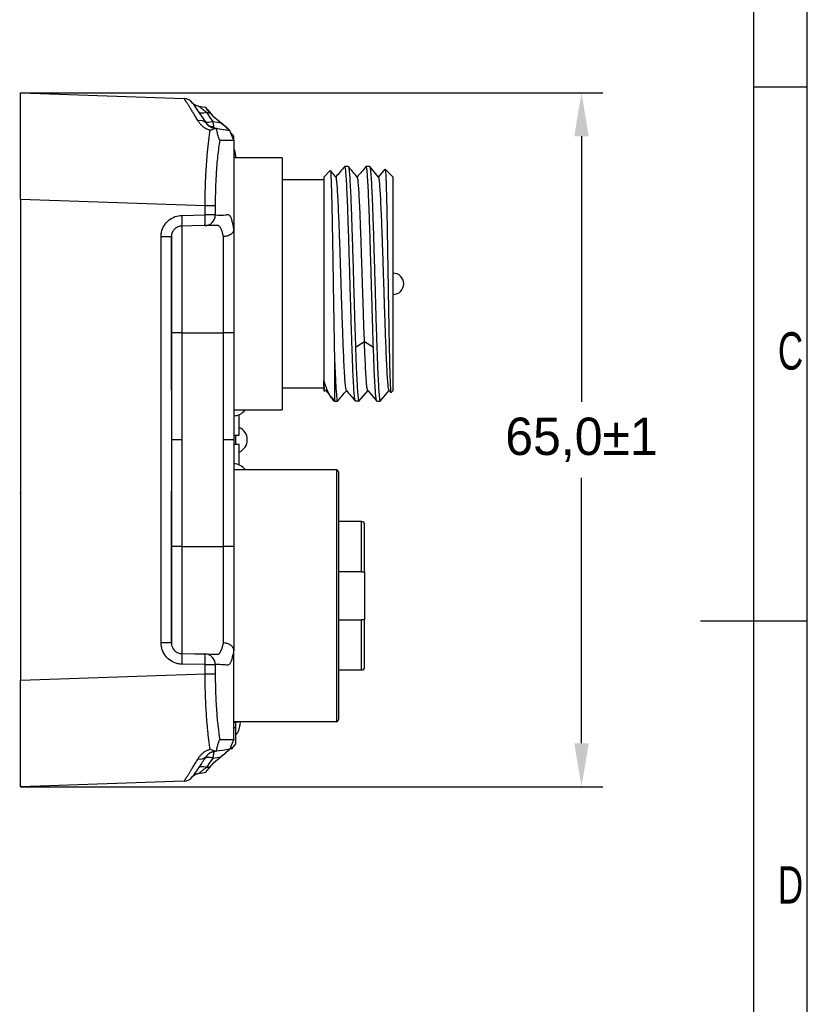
# Model space of a CAD drawing. Header units: millimetres. Extents: x 0 to 1380, y 0 to 297.
# Tile 24 of 60: x 346 to 420, y 113 to 205. Entities that reach past the tile are written whole.
import ezdxf

# ---------------------------------------------------------------- set-up
doc = ezdxf.new("R2010")
doc.units = ezdxf.units.MM
doc.header["$PDSIZE"] = -1
for name, color, linetype in [('10', 7, 'Continuous'), ('5', 7, 'Continuous'), ('9', 7, 'Continuous')]:
    doc.layers.add(name, color=color, linetype=linetype)
doc.styles.add('SLDTEXTSTYLE4', font='TXT', dxfattribs={"width": 0.7})
doc.dimstyles.new('ISO-25', dxfattribs={"dimtxt": 2.5, "dimasz": 2.5, "dimexe": 1.25, "dimexo": 0.625, "dimtad": 1, "dimtxsty": 'Standard', "dimcen": 2.5, "dimadec": 0, "dimazin": 0, "dimtfac": 1, "dimtmove": 0, "dimatfit": 3, "dimfxl": 1, "dimarcsym": 0})

# ---------------------------------------------------------------- blocks, each defined once
blk = doc.blocks.new('*D4')
at = {"color": 0, "lineweight": -2}
for p, q in [((346.282, 197.97), (400.845, 197.97)), ((398.845, 193.89), (398.845, 169.036)), ((398.845, 137.05), (398.845, 161.904)), ((346.282, 132.97), (400.845, 132.97))]:
    blk.add_line(p, q, dxfattribs=at)
at = {"color": 0}
for points in [[(399.525, 193.89), (398.165, 193.89), (398.845, 197.97)], [(398.165, 137.05), (399.525, 137.05), (398.845, 132.97)]]:
    blk.add_solid(points, dxfattribs=at)
at = {"layer": 'Defpoints', "color": 0}
for p in [(346.282, 197.97), (398.845, 197.97), (346.282, 132.97)]:
    blk.add_point(p, dxfattribs=at)
at = {"color": 0, "insert": (398.845, 165.47), "char_height": 3.5, "attachment_point": 5}
blk.add_mtext('65,0%%p1', dxfattribs=at)

msp = doc.modelspace()

# ---------------------------------------------------------------- linework, layer by layer
at = {"color": 7, "linetype": 'Continuous', "lineweight": 25}
for p, q in [((346.282, 187.976), (346.282, 197.97)), ((346.282, 197.97), (361.614, 197.435)), ((362.987, 196.704), (362.987, 196.704)), ((363.639, 196.601), (363.646, 196.578)), ((363.639, 196.601), (363.643, 196.586)), ((364.369, 194.677), (365.884, 194.437)), ((364.369, 194.677), (364.369, 194.677)), ((364.611, 194.639), (365.28, 194.533)), ((365.877, 194.451), (365.883, 194.437)), ((365.884, 194.437), (365.884, 194.437)), ((366.243, 193.945), (365.988, 194.199)), ((366.243, 193.945), (366.243, 193.621)), ((366.282, 193.532), (366.282, 193.47)), ((366.282, 193.47), (366.282, 185.242)), ((366.699, 191.875), (366.282, 191.947)), ((366.699, 191.875), (366.282, 191.947)), ((370.791, 191.875), (366.282, 191.875)), ((366.443, 192.125), (366.443, 191.936)), ((370.791, 191.875), (370.791, 168.275)), ((376.668, 191.075), (376.654, 191.043)), ((376.989, 191.075), (376.667, 191.075)), ((378.667, 191.075), (378.657, 191.051)), ((378.989, 191.075), (378.667, 191.075)), ((379.84, 190.068), (378.992, 191.079)), ((374.691, 190.075), (375.309, 190.694)), ((374.691, 190.075), (374.691, 170.995)), ((380.434, 190.803), (379.829, 190.082)), ((380.444, 190.794), (380.45, 190.816)), ((381.191, 190.075), (380.45, 190.816)), ((381.191, 170.075), (381.191, 190.075)), ((374.691, 189.825), (370.791, 189.825)), ((346.282, 187.976), (346.282, 142.964)), ((363.576, 187.372), (346.282, 187.976)), ((363.576, 186.525), (363.576, 187.372)), ((364.527, 187.372), (363.576, 187.372)), ((364.527, 187.372), (364.527, 186.525)), ((361.42, 186.487), (363.576, 186.525)), ((364.527, 186.525), (363.576, 186.525)), ((359.455, 146.453), (359.455, 184.487)), ((360.42, 184.487), (359.455, 184.487)), ((360.42, 184.487), (360.42, 165.47)), ((361.403, 175.47), (365.299, 175.47)), ((361.403, 175.47), (361.403, 165.47)), ((365.299, 165.47), (365.299, 175.47)), ((366.282, 175.47), (366.282, 165.47)), ((378.51, 174.653), (377.671, 174.111)), ((379.351, 174.111), (378.511, 174.653)), ((375.691, 173.567), (375.691, 169.075)), ((374.691, 170.995), (374.691, 170.075)), ((360.42, 170.098), (360.421, 170.098)), ((370.791, 170.325), (374.691, 170.325)), ((374.691, 170.075), (374.765, 170.001)), ((377.992, 169.073), (378.828, 170.069)), ((378.815, 170.084), (379.664, 169.073)), ((379.992, 169.074), (380.829, 170.07)), ((380.816, 170.086), (380.972, 169.899)), ((380.994, 169.879), (381.191, 170.075)), ((360.421, 169.098), (360.421, 161.696)), ((375.546, 169.22), (375.691, 169.075)), ((375.691, 169.075), (375.989, 169.075)), ((375.989, 169.075), (376, 169.101)), ((377.989, 169.075), (377.668, 169.075)), ((377.989, 169.075), (377.999, 169.1)), ((379.668, 169.075), (379.987, 169.075)), ((379.987, 169.075), (379.998, 169.1)), ((366.282, 168.275), (370.791, 168.275)), ((366.782, 165.918), (366.782, 167.824)), ((360.42, 165.47), (360.42, 146.453)), ((361.403, 165.47), (360.42, 165.47)), ((361.403, 165.47), (361.403, 155.47)), ((365.299, 155.47), (365.299, 165.47)), ((366.282, 165.47), (365.299, 165.47)), ((366.282, 165.918), (366.782, 165.918)), ((366.282, 165.918), (366.782, 165.918)), ((366.282, 165.918), (366.782, 165.918)), ((366.282, 165.47), (366.282, 155.47)), ((366.443, 165.918), (366.443, 165.022)), ((366.782, 165.022), (366.282, 165.022)), ((366.782, 165.022), (366.282, 165.022)), ((366.782, 163.116), (366.782, 165.022)), ((375.878, 162.665), (366.282, 162.665)), ((375.878, 162.665), (375.878, 139.065)), ((376.078, 162.465), (376.078, 139.265)), ((346.209, 160.512), (346.282, 160.512)), ((360.421, 160.696), (360.42, 160.696)), ((378.228, 157.815), (376.078, 157.815)), ((378.228, 153.115), (378.228, 157.815)), ((378.528, 153.115), (378.528, 157.515)), ((361.403, 155.47), (365.299, 155.47)), ((378.228, 153.115), (376.078, 153.115)), ((378.528, 153.115), (378.528, 148.615)), ((376.078, 148.615), (378.228, 148.615)), ((378.228, 143.915), (378.228, 148.615)), ((378.528, 144.215), (378.528, 148.615)), ((360.42, 146.453), (359.455, 146.453)), ((366.282, 137.408), (366.282, 145.698)), ((363.576, 144.415), (361.42, 144.453)), ((363.576, 143.568), (363.576, 144.415)), ((363.576, 144.415), (364.527, 144.415)), ((364.527, 144.415), (364.527, 143.568)), ((376.078, 143.915), (378.228, 143.915)), ((346.282, 142.964), (363.576, 143.568)), ((346.282, 132.97), (346.282, 142.964)), ((363.576, 143.568), (364.527, 143.568)), ((366.282, 138.993), (366.699, 139.065)), ((366.282, 138.993), (366.699, 139.065)), ((375.878, 139.065), (366.282, 139.065)), ((366.443, 138.51), (366.282, 138.51)), ((366.443, 139.004), (366.443, 138.51)), ((366.86, 138.801), (366.888, 139.065)), ((364.956, 137.408), (366.282, 137.408)), ((365.886, 136.476), (365.866, 136.473)), ((365.883, 136.503), (365.877, 136.489)), ((362.987, 134.236), (363.639, 134.34)), ((363.646, 134.363), (363.639, 134.34)), ((363.639, 134.34), (363.643, 134.354)), ((361.614, 133.506), (346.282, 132.97))]:
    msp.add_line(p, q, dxfattribs=at)
at = {"color": 8, "linetype": 'Continuous', "lineweight": 25}
for p, q in [((364.966, 195.22), (364.953, 195.249)), ((364.776, 185.546), (364.495, 185.541)), ((360.42, 170.12), (360.42, 175.47)), ((360.421, 169.098), (360.42, 169.098)), ((360.42, 161.696), (360.421, 161.696)), ((360.42, 155.47), (360.42, 160.674)), ((364.492, 145.399), (364.776, 145.395)), ((364.953, 135.691), (364.966, 135.72))]:
    msp.add_line(p, q, dxfattribs=at)
at = {"color": 7, "linetype": 'Continuous', "lineweight": 25, "flags": 128}
for points in [[(362.366, 197.063), (362.366, 197.063)], [(362.366, 197.063), (362.366, 197.063)], [(362.406, 196.999), (362.459, 196.92), (362.619, 196.686), (362.882, 196.3), (363.245, 195.769), (363.7, 195.101)], [(362.987, 196.704), (363.352, 196.646), (363.639, 196.601)], [(362.987, 196.704), (362.987, 196.704)], [(363.698, 196.142), (364.03, 195.655), (364.291, 195.272)], [(363.698, 196.142), (363.827, 196.122), (363.928, 196.106)], [(365.044, 195.153), (364.669, 195.473), (364.374, 195.725)], [(364.291, 195.272), (364.169, 195.229), (364.051, 195.199), (363.94, 195.183), (363.838, 195.18), (363.748, 195.192), (363.67, 195.217), (363.607, 195.256), (363.559, 195.307)], [(364.291, 195.272), (364.713, 195.206), (365.044, 195.153)], [(365.28, 194.533), (365.618, 194.479), (365.884, 194.437)], [(366.282, 193.532), (366.059, 194.039), (365.884, 194.437)], [(365.884, 194.437), (365.884, 194.437)], [(364.956, 193.532), (365.699, 193.532), (366.282, 193.532)], [(363.559, 185.525), (362.352, 185.504), (361.403, 185.487)], [(361.403, 145.453), (362.61, 145.432), (363.559, 145.415)], [(363.559, 145.415), (364.167, 145.405), (364.492, 145.399)], [(366.282, 137.408), (366.059, 136.901), (365.884, 136.503)], [(365.884, 136.503), (365.171, 136.39), (364.611, 136.301)], [(366.443, 136.992), (366.207, 136.715), (366.021, 136.498)], [(366.443, 136.992), (366.393, 136.933), (366.387, 136.926)], [(363.559, 135.633), (363.607, 135.685), (363.67, 135.723), (363.748, 135.749), (363.838, 135.76), (363.94, 135.758), (364.051, 135.741), (364.169, 135.711), (364.291, 135.668)], [(364.291, 135.668), (363.959, 135.181), (363.698, 134.798)], [(364.291, 135.668), (364.713, 135.735), (365.044, 135.787)], [(364.374, 135.215), (364.75, 135.535), (365.044, 135.787)], [(363.698, 134.798), (363.827, 134.819), (363.928, 134.835)], [(363.928, 134.835), (363.985, 134.844), (364.03, 134.851)], [(362.366, 133.877), (362.366, 133.877)], [(362.987, 134.236), (363.352, 134.294), (363.639, 134.34)], [(361.623, 133.506), (361.623, 133.506)]]:
    msp.add_lwpolyline(points, dxfattribs=at)
at = {"color": 7, "linetype": 'Continuous', "lineweight": 25}
for centre, radius, start, end in [((361.58, 196.435), 1, 34.2913, 88), ((363.141, 194.641), 0.724, 39.50374, 107.5717), ((365.318, 192.125), 1.125, 360, 31.0291), ((354.241, 186.112), 7.189, 355.01233, 2.98822), ((356.397, 186.15), 7.189, 355.01207, 2.98848), ((363.534, 186.517), 0.992, 271.42226, 0.44724), ((381.191, 180.075), 1, 0, 90), ((381.191, 180.075), 1, 270, 0), ((366.282, 168.97), 1.25, 270, 326.23115), ((366.282, 165.47), 1.25, 293.57799, 66.42195), ((366.282, 161.97), 1.25, 33.77023, 90), ((375.878, 162.465), 0.2, 0, 90), ((378.228, 157.515), 0.3, 0, 90), ((354.241, 144.828), 7.189, 357.01178, 4.98767), ((356.397, 144.79), 7.189, 357.01153, 4.98786), ((363.534, 144.423), 0.992, 359.55107, 88.57773), ((378.228, 144.215), 0.3, 270, 0), ((375.878, 139.265), 0.2, 270, 0), ((363.141, 136.3), 0.724, 252.43128, 320.49739), ((361.58, 134.505), 1, 272, 325.7087)]:
    msp.add_arc(centre, radius, start, end, dxfattribs=at)
for centre, major_axis, ratio, start_param, end_param in [((364.376, 196.926), (-0.775, 1.438), 0.457895, 1.928559, 2.273733), ((364.261, 197.299), (-0.815, 1.858), 0.37951, 2.159773, 2.476799), ((364.376, 134.015), (0.775, 1.438), 0.457895, 0.867859, 1.213034), ((364.261, 133.641), (0.815, 1.858), 0.37951, 0.664794, 0.981819)]:
    msp.add_ellipse(centre, major_axis=major_axis, ratio=ratio, start_param=start_param, end_param=end_param, dxfattribs=at)
for points, knots in [([(362.922, 195.331), (362.884, 195.393), (362.807, 195.518), (362.698, 195.695), (362.594, 195.865), (362.495, 196.026), (362.401, 196.179), (362.312, 196.323), (362.229, 196.458), (362.151, 196.585), (362.078, 196.703), (362.011, 196.812), (361.948, 196.912), (361.891, 197.004), (361.84, 197.086), (361.793, 197.16), (361.752, 197.225), (361.716, 197.281), (361.686, 197.329), (361.661, 197.368), (361.641, 197.398), (361.626, 197.419), (361.617, 197.432), (361.615, 197.434), (361.614, 197.435)], [0, 0, 0, 0, 0.0487903, 0.0971749, 0.1451656, 0.1927745, 0.2400141, 0.2868971, 0.3334366, 0.3796458, 0.4255384, 0.4711281, 0.5164293, 0.5614563, 0.6062239, 0.6507469, 0.6950406, 0.7391205, 0.7830021, 0.8267015, 0.8702346, 0.9136177, 0.9568673, 1, 1, 1, 1]), ([(362.987, 196.704), (362.87, 196.722), (362.751, 196.763), (362.537, 196.887), (362.441, 196.969), (362.366, 197.063)], [0, 0, 0, 0, 0.5, 0.5, 1, 1, 1, 1]), ([(362.987, 196.704), (362.988, 196.703), (362.989, 196.703), (362.998, 196.696), (363.015, 196.684), (363.04, 196.665), (363.086, 196.63), (363.156, 196.575), (363.284, 196.474), (363.443, 196.345), (363.596, 196.222), (363.676, 196.16), (363.699, 196.142)], [0, 0, 0, 0, 0.035323, 0.077855, 0.127838, 0.185446, 0.250849, 0.375032, 0.500769, 0.750193, 0.930349, 1, 1, 1, 1]), ([(363.643, 196.586), (363.653, 196.569), (363.677, 196.527), (363.826, 196.36), (363.995, 196.176), (364.108, 196.033), (364.128, 196.009)], [0, 0, 0, 0, 0.184177, 0.447371, 0.905207, 1, 1, 1, 1]), ([(364.03, 196.089), (363.945, 196.198), (363.86, 196.297), (363.754, 196.424), (363.722, 196.463), (363.67, 196.532), (363.651, 196.56), (363.646, 196.578)], [0, 0, 0, 0, 0.5, 0.5, 0.75, 0.75, 1, 1, 1, 1]), ([(363.698, 196.142), (363.533, 196.076), (363.374, 196.043), (363.117, 196.055), (363.019, 196.099), (362.967, 196.175)], [0, 0, 0, 0, 0.5, 0.5, 1, 1, 1, 1]), ([(363.928, 196.106), (363.947, 196.103), (363.981, 196.097), (364.015, 196.092), (364.03, 196.089)], [0, 0, 0, 0, 0.559977, 1, 1, 1, 1]), ([(364.055, 194.442), (364.017, 194.453), (363.942, 194.477), (363.833, 194.52), (363.729, 194.569), (363.629, 194.623), (363.533, 194.683), (363.442, 194.748), (363.355, 194.818), (363.272, 194.893), (363.193, 194.972), (363.119, 195.056), (363.048, 195.145), (362.982, 195.237), (362.943, 195.299), (362.922, 195.331)], [0, 0, 0, 0, 0.068848, 0.137576, 0.206624, 0.276429, 0.347413, 0.419975, 0.494493, 0.571313, 0.650752, 0.733096, 0.818603, 0.907503, 1, 1, 1, 1]), ([(363.7, 195.101), (363.716, 195.079), (363.747, 195.035), (363.805, 194.97), (363.869, 194.909), (363.939, 194.854), (364.014, 194.804), (364.096, 194.76), (364.182, 194.724), (364.273, 194.695), (364.338, 194.683), (364.369, 194.677)], [0, 0, 0, 0, 0.152477, 0.292833, 0.421537, 0.5392, 0.646622, 0.74485, 0.835255, 0.919589, 1, 1, 1, 1]), ([(364.383, 194.754), (364.381, 194.754), (364.379, 194.754), (364.361, 194.754), (364.328, 194.756), (364.296, 194.759), (364.244, 194.765), (364.21, 194.772), (364.11, 194.796), (364.048, 194.819), (363.931, 194.878), (363.875, 194.915), (363.779, 195), (363.736, 195.048), (363.7, 195.101)], [0, 0, 0, 0, 0.007812, 0.007812, 0.0625, 0.125, 0.125, 0.25, 0.25, 0.5, 0.5, 0.75, 0.75, 1, 1, 1, 1]), ([(364.609, 194.639), (364.582, 194.631), (364.529, 194.614), (364.443, 194.586), (364.337, 194.551), (364.233, 194.513), (364.145, 194.479), (364.1, 194.46), (364.078, 194.451), (364.065, 194.445), (364.058, 194.443), (364.055, 194.441)], [0, 0, 0, 0, 0.167492, 0.334192, 0.499827, 0.749696, 0.87433, 0.937133, 0.968646, 0.984409, 1, 1, 1, 1]), ([(364.291, 195.272), (364.299, 195.237), (364.316, 195.164), (364.34, 195.056), (364.361, 194.948), (364.38, 194.84), (364.382, 194.783), (364.383, 194.754)], [0, 0, 0, 0, 0.163738, 0.342438, 0.538379, 0.755318, 1, 1, 1, 1]), ([(364.383, 194.754), (364.381, 194.742), (364.377, 194.719), (364.373, 194.695), (364.37, 194.68), (364.37, 194.678), (364.369, 194.677)], [0, 0, 0, 0, 0.265118, 0.52264, 0.769405, 1, 1, 1, 1]), ([(364.369, 194.677), (364.394, 194.673), (364.443, 194.665), (364.523, 194.653), (364.581, 194.643), (364.609, 194.639)], [0, 0, 0, 0, 0.340111, 0.672794, 1, 1, 1, 1]), ([(364.611, 194.639), (364.613, 194.629), (364.651, 194.444), (364.71, 194.177), (364.802, 193.851), (364.849, 193.712), (364.881, 193.631), (364.91, 193.573), (364.937, 193.537), (364.95, 193.534), (364.956, 193.532)], [0, 0, 0, 0, 0.024812, 0.496952, 0.66189, 0.748647, 0.801601, 0.854716, 0.928226, 1, 1, 1, 1]), ([(364.697, 195.45), (364.743, 195.411), (364.827, 195.342), (364.915, 195.278), (364.953, 195.249)], [0, 0, 0, 0, 0.559997, 1, 1, 1, 1]), ([(364.953, 195.249), (365.153, 195.094), (365.436, 194.873), (365.717, 194.622), (365.844, 194.501), (365.868, 194.464), (365.877, 194.451)], [0, 0, 0, 0, 0.505112, 0.718259, 0.89942, 1, 1, 1, 1]), ([(365.044, 195.153), (365.05, 195.148), (365.061, 195.139), (365.071, 195.13), (365.076, 195.126)], [0, 0, 0, 0, 0.559851, 1, 1, 1, 1]), ([(365.884, 194.437), (365.878, 194.442), (365.865, 194.454), (365.749, 194.555), (365.492, 194.776), (365.234, 194.994), (365.076, 195.126)], [0, 0, 0, 0, 0.1029148, 0.2527538, 0.5428254, 1, 1, 1, 1]), ([(363.576, 187.372), (363.577, 187.478), (363.578, 187.691), (363.582, 188.01), (363.587, 188.329), (363.594, 188.648), (363.602, 188.966), (363.612, 189.284), (363.624, 189.6), (363.637, 189.914), (363.652, 190.227), (363.668, 190.537), (363.686, 190.845), (363.706, 191.15), (363.727, 191.451), (363.749, 191.749), (363.773, 192.043), (363.798, 192.332), (363.825, 192.616), (363.854, 192.895), (363.884, 193.169), (363.915, 193.437), (363.948, 193.699), (363.982, 193.954), (364.018, 194.203), (364.042, 194.362), (364.055, 194.442)], [0, 0, 0, 0, 0.040376, 0.080853, 0.121432, 0.162116, 0.202905, 0.243802, 0.284807, 0.325923, 0.36715, 0.408491, 0.449947, 0.49152, 0.53321, 0.57502, 0.616951, 0.659004, 0.70118, 0.743482, 0.785911, 0.828467, 0.871153, 0.913969, 0.956918, 1, 1, 1, 1]), ([(365.884, 194.437), (365.884, 194.437), (365.884, 194.437), (365.884, 194.437), (365.884, 194.437)], [0, 0, 0, 0, 0.559462, 1, 1, 1, 1]), ([(364.956, 193.532), (364.885, 193.046), (364.743, 192.078), (364.614, 190.456), (364.539, 188.874), (364.531, 187.874), (364.527, 187.372)], [0, 0, 0, 0, 0.280667, 0.559665, 0.779169, 1, 1, 1, 1]), ([(376.659, 191.071), (376.518, 190.903), (376.241, 190.573), (375.964, 190.244), (375.829, 190.082)], [0, 0, 0, 0, 0.509353, 1, 1, 1, 1]), ([(377.656, 169.102), (377.646, 169.117), (377.622, 169.154), (377.578, 169.467), (377.529, 170.061), (377.475, 170.987), (377.421, 172.177), (377.368, 173.581), (377.313, 175.183), (377.261, 176.909), (377.206, 178.741), (377.153, 180.594), (377.099, 182.449), (377.045, 184.221), (376.992, 185.89), (376.937, 187.38), (376.885, 188.674), (376.83, 189.715), (376.777, 190.485), (376.722, 190.981), (376.686, 191.044), (376.668, 191.075)], [0, 0, 0, 0, 0.031326, 0.0751, 0.128664, 0.18378, 0.237345, 0.292463, 0.346027, 0.401145, 0.454709, 0.509827, 0.563391, 0.618509, 0.672073, 0.72719, 0.780753, 0.835871, 0.889435, 0.944553, 1, 1, 1, 1]), ([(377.841, 190.067), (377.7, 190.235), (377.418, 190.571), (377.136, 190.907), (376.995, 191.075)], [0, 0, 0, 0, 0.4999839, 1, 1, 1, 1]), ([(377.001, 191.048), (377.011, 191.033), (377.036, 190.996), (377.077, 190.684), (377.129, 190.089), (377.181, 189.164), (377.236, 187.973), (377.289, 186.569), (377.343, 184.967), (377.397, 183.241), (377.45, 181.409), (377.505, 179.556), (377.557, 177.703), (377.614, 175.849), (377.652, 174.707), (377.671, 174.11)], [0, 0, 0, 0, 0.045807, 0.110332, 0.18928, 0.270516, 0.349463, 0.4307, 0.509647, 0.590885, 0.669832, 0.751067, 0.830014, 0.911251, 1, 1, 1, 1]), ([(378.663, 191.076), (378.522, 190.908), (378.244, 190.577), (377.965, 190.246), (377.828, 190.082)], [0, 0, 0, 0, 0.507081, 1, 1, 1, 1]), ([(379.35, 174.11), (379.336, 174.532), (379.307, 175.382), (379.262, 176.88), (379.211, 178.577), (379.157, 180.43), (379.104, 182.288), (379.049, 184.068), (378.997, 185.749), (378.942, 187.255), (378.889, 188.57), (378.835, 189.634), (378.781, 190.428), (378.726, 190.968), (378.688, 191.038), (378.667, 191.075)], [0, 0, 0, 0, 0.062262, 0.125666, 0.203251, 0.283087, 0.360672, 0.440506, 0.518091, 0.597926, 0.675512, 0.755347, 0.832933, 0.912768, 1, 1, 1, 1]), ([(378.999, 191.05), (379.01, 191.034), (379.036, 190.996), (379.077, 190.674), (379.127, 190.07), (379.184, 189.138), (379.235, 187.941), (379.288, 186.532), (379.345, 184.926), (379.397, 183.197), (379.449, 181.364), (379.505, 179.511), (379.559, 177.656), (379.61, 175.887), (379.666, 174.222), (379.721, 172.737), (379.772, 171.448), (379.826, 170.413), (379.883, 169.651), (379.933, 169.166), (379.969, 169.105), (379.987, 169.075)], [0, 0, 0, 0, 0.032857, 0.077278, 0.130794, 0.18586, 0.239376, 0.294443, 0.347957, 0.403023, 0.456537, 0.511604, 0.565118, 0.620185, 0.673699, 0.728764, 0.78228, 0.837347, 0.890861, 0.945926, 1, 1, 1, 1]), ([(375.314, 190.678), (375.32, 190.668), (375.335, 190.644), (375.357, 190.362), (375.381, 189.882), (375.407, 189.163), (375.434, 188.168), (375.464, 186.887), (375.492, 185.394), (375.522, 183.757), (375.55, 181.992), (375.579, 180.179), (375.609, 178.338), (375.636, 176.605), (375.664, 174.983), (375.682, 174.043), (375.69, 173.567)], [0, 0, 0, 0, 0.049755, 0.113431, 0.175869, 0.239527, 0.315011, 0.392654, 0.468596, 0.546714, 0.623101, 0.701683, 0.778438, 0.857401, 0.927861, 1, 1, 1, 1]), ([(375.838, 190.071), (375.697, 190.238), (375.525, 190.443), (375.353, 190.648), (375.322, 190.685)], [0, 0, 0, 0, 0.8202051, 1, 1, 1, 1]), ([(376.84, 170.118), (376.833, 170.101), (376.807, 170.042), (376.764, 170.243), (376.711, 170.704), (376.657, 171.456), (376.603, 172.438), (376.549, 173.652), (376.496, 175.036), (376.441, 176.577), (376.388, 178.203), (376.334, 179.896), (376.281, 181.578), (376.227, 183.232), (376.173, 184.781), (376.119, 186.21), (376.066, 187.453), (376.012, 188.496), (375.958, 189.298), (375.904, 189.821), (375.864, 190.069), (375.842, 190.049), (375.838, 190.045)], [0, 0, 0, 0, 0.022804, 0.075601, 0.129919, 0.182763, 0.23713, 0.290039, 0.344482, 0.397371, 0.451802, 0.504627, 0.558992, 0.611776, 0.666098, 0.718869, 0.77317, 0.825953, 0.88026, 0.933081, 0.987423, 1, 1, 1, 1]), ([(378.511, 174.653), (378.495, 175.075), (378.464, 175.93), (378.417, 177.33), (378.369, 178.792), (378.32, 180.339), (378.268, 181.96), (378.215, 183.584), (378.161, 185.123), (378.107, 186.507), (378.053, 187.718), (378, 188.701), (377.946, 189.451), (377.892, 189.909), (377.849, 190.109), (377.824, 190.05), (377.817, 190.033)], [0, 0, 0, 0, 0.067368, 0.136251, 0.203615, 0.272482, 0.348742, 0.427197, 0.50359, 0.582196, 0.65859, 0.737212, 0.813508, 0.89203, 0.968263, 1, 1, 1, 1]), ([(380.816, 170.121), (380.805, 170.129), (380.777, 170.152), (380.731, 170.503), (380.677, 171.138), (380.623, 172.041), (380.57, 173.156), (380.516, 174.489), (380.462, 175.972), (380.408, 177.578), (380.355, 179.234), (380.301, 180.929), (380.248, 182.591), (380.194, 184.204), (380.14, 185.679), (380.086, 187.002), (380.033, 188.12), (379.979, 189.022), (379.925, 189.651), (379.879, 190.005), (379.85, 190.025), (379.84, 190.032)], [0, 0, 0, 0, 0.032041, 0.086504, 0.142584, 0.196488, 0.2519, 0.306606, 0.362952, 0.417009, 0.472619, 0.526735, 0.582387, 0.637052, 0.693362, 0.747253, 0.802656, 0.857204, 0.913359, 0.96762, 1, 1, 1, 1]), ([(380.45, 190.816), (380.458, 190.788), (380.474, 190.732), (380.5, 190.38), (380.524, 189.839), (380.549, 189.06), (380.577, 188.002), (380.608, 186.67), (380.636, 185.145), (380.665, 183.501), (380.696, 181.752), (380.724, 179.98), (380.752, 178.199), (380.784, 176.5), (380.813, 174.9), (380.84, 173.473), (380.871, 172.229), (380.901, 171.224), (380.929, 170.478), (380.959, 169.989), (380.978, 169.938), (380.988, 169.913)], [0, 0, 0, 0, 0.045938, 0.092806, 0.138742, 0.1856, 0.240355, 0.296733, 0.35098, 0.406816, 0.460727, 0.5162, 0.57011, 0.625629, 0.67888, 0.733674, 0.786848, 0.841585, 0.894458, 0.948896, 1, 1, 1, 1]), ([(359.455, 184.487), (359.455, 184.623), (359.469, 184.759), (359.542, 185.11), (359.625, 185.325), (359.856, 185.709), (360.006, 185.884), (360.351, 186.17), (360.55, 186.285), (360.97, 186.441), (361.197, 186.483), (361.42, 186.487)], [0, 0, 0, 0, 0.130145, 0.130145, 0.347482, 0.347482, 0.564948, 0.564948, 0.782476, 0.782476, 1, 1, 1, 1]), ([(364.527, 186.525), (364.867, 186.503), (365.296, 186.475), (365.813, 186.602), (366.078, 186.17), (366.208, 185.459), (366.274, 185.103)], [0, 0, 0, 0, 0.562028, 0.708864, 0.854326, 1, 1, 1, 1]), ([(361.403, 185.487), (361.362, 185.485), (361.279, 185.481), (361.199, 185.462), (361.158, 185.452)], [0, 0, 0, 0, 0.498875, 1, 1, 1, 1]), ([(361.403, 185.487), (361.403, 185.487), (361.403, 185.488), (361.403, 185.487), (361.403, 185.487)], [0, 0, 0, 0, 0.7240323, 1, 1, 1, 1]), ([(364.495, 185.541), (364.385, 185.539), (364.074, 185.534), (363.762, 185.528), (363.559, 185.525)], [0, 0, 0, 0, 0.349822, 1, 1, 1, 1]), ([(365.299, 184.491), (365.29, 184.534), (365.271, 184.625), (365.24, 184.755), (365.204, 184.884), (365.164, 185.01), (365.121, 185.129), (365.073, 185.239), (365.021, 185.339), (364.966, 185.423), (364.906, 185.488), (364.842, 185.533), (364.798, 185.541), (364.776, 185.546)], [0, 0, 0, 0, 0.067459, 0.139936, 0.217297, 0.298805, 0.384652, 0.475283, 0.571234, 0.671647, 0.776067, 0.885246, 1, 1, 1, 1]), ([(360.42, 175.47), (360.42, 176.891), (360.42, 179.022), (360.42, 181.154), (360.42, 182.22), (360.42, 182.576), (360.42, 183.278), (360.42, 183.609), (360.42, 184.127), (360.42, 184.319), (360.42, 184.512), (360.42, 184.487), (360.42, 184.487), (360.42, 184.487), (360.42, 184.487), (360.42, 184.487)], [0.0000007, 0.0000007, 0.0000007, 0.0000007, 0.25, 0.375, 0.375, 0.4375, 0.4375, 0.5, 0.5, 0.5625, 0.5625, 0.625, 0.625, 0.75, 1, 1, 1, 1]), ([(366.274, 185.103), (366.268, 185.081), (366.257, 185.036), (366.228, 184.97), (366.189, 184.905), (366.14, 184.844), (366.083, 184.786), (366.02, 184.733), (365.932, 184.673), (365.811, 184.608), (365.65, 184.548), (365.476, 184.507), (365.357, 184.496), (365.299, 184.491)], [0, 0, 0, 0, 0.072035, 0.144582, 0.217208, 0.289475, 0.360953, 0.43124, 0.499967, 0.618921, 0.749759, 0.87831, 1, 1, 1, 1]), ([(365.299, 175.47), (365.299, 177.15), (365.299, 178.83), (365.299, 180.93), (365.299, 181.35), (365.299, 181.979), (365.299, 182.189), (365.299, 182.426), (365.299, 182.451), (365.299, 182.505), (365.299, 182.532), (365.299, 182.613), (365.299, 182.667), (365.299, 182.829), (365.299, 182.937), (365.299, 183.257), (365.299, 183.463), (365.299, 183.86), (365.299, 184.053), (365.299, 184.321), (365.299, 184.408), (365.299, 184.491)], [0, 0, 0, 0, 0.25, 0.25, 0.3125, 0.3125, 0.34375, 0.34375, 0.3476562, 0.3476562, 0.3515625, 0.3515625, 0.359375, 0.359375, 0.375, 0.375, 0.40625, 0.40625, 0.4375, 0.4375, 0.4535363, 0.4535363, 0.4535363, 0.4535363]), ([(366.274, 185.103), (366.275, 185.112), (366.277, 185.124), (366.28, 185.153), (366.281, 185.171), (366.282, 185.207), (366.282, 185.225), (366.282, 185.242)], [0, 0, 0, 0, 0.281812, 0.281812, 0.647351, 0.647351, 1, 1, 1, 1]), ([(366.282, 185.242), (366.282, 184.622), (366.282, 183.833), (366.282, 182.163), (366.282, 181.326), (366.282, 178.816), (366.282, 177.143), (366.282, 175.47)], [0, 0, 0, 0, 0.25, 0.25, 0.5, 0.5, 0.9999988, 0.9999988, 0.9999988, 0.9999988]), ([(361.403, 175.47), (361.286, 175.47), (361.161, 175.47), (360.919, 175.47), (360.803, 175.47), (360.612, 175.47), (360.537, 175.47), (360.442, 175.47), (360.42, 175.47), (360.42, 175.47)], [0, 0, 0, 0, 0.25, 0.25, 0.5, 0.5, 0.75, 0.75, 1, 1, 1, 1]), ([(366.282, 175.47), (366.282, 175.47), (366.261, 175.47), (366.165, 175.47), (366.091, 175.47), (365.9, 175.47), (365.784, 175.47), (365.542, 175.47), (365.416, 175.47), (365.299, 175.47)], [0, 0, 0, 0, 0.25, 0.25, 0.5, 0.5, 0.75, 0.75, 1, 1, 1, 1]), ([(378.815, 170.116), (378.809, 170.115), (378.785, 170.11), (378.743, 170.401), (378.689, 170.972), (378.636, 171.807), (378.582, 172.891), (378.54, 173.883), (378.516, 174.506), (378.511, 174.653)], [0, 0, 0, 0, 0.05914, 0.239631, 0.412298, 0.589819, 0.76446, 0.944233, 1, 1, 1, 1]), ([(375.69, 173.567), (375.715, 172.874), (375.74, 172.24), (375.79, 171.129), (375.815, 170.651), (375.864, 169.874), (375.889, 169.575), (375.939, 169.177), (375.964, 169.076), (375.989, 169.075)], [0, 0, 0, 0, 0.25, 0.25, 0.5, 0.5, 0.75, 0.75, 1, 1, 1, 1]), ([(377.67, 174.11), (377.684, 173.7), (377.713, 172.879), (377.762, 171.728), (377.812, 170.686), (377.863, 169.838), (377.919, 169.288), (377.961, 169.09), (377.984, 169.078), (377.989, 169.075)], [0, 0, 0, 0, 0.1370954, 0.27419, 0.4433022, 0.612417, 0.7815364, 0.9506552, 1, 1, 1, 1]), ([(379.656, 169.103), (379.645, 169.119), (379.62, 169.157), (379.58, 169.478), (379.529, 170.082), (379.472, 171.014), (379.421, 172.212), (379.381, 173.29), (379.357, 173.961), (379.351, 174.11)], [0, 0, 0, 0, 0.102107, 0.246033, 0.419263, 0.597518, 0.770751, 0.949007, 1, 1, 1, 1]), ([(374.691, 170.995), (374.703, 170.957), (374.739, 170.849), (374.813, 170.639), (374.945, 170.281), (375.126, 169.856), (375.307, 169.527), (375.436, 169.344), (375.503, 169.264), (375.536, 169.23), (375.546, 169.22)], [0, 0, 0, 0, 0.041902, 0.122158, 0.246089, 0.497547, 0.750279, 0.87575, 0.964606, 1, 1, 1, 1]), ([(374.83, 170.076), (374.8, 170.07), (374.753, 170.272), (374.707, 170.786), (374.691, 170.995)], [0.01363617, 0.01363617, 0.01363617, 0.01363617, 0.03702745, 0.04918743, 0.04918743, 0.04918743, 0.04918743]), ([(374.853, 170.106), (374.994, 169.939), (375.276, 169.605), (375.558, 169.271), (375.699, 169.104)], [0, 0, 0, 0, 0.5, 1, 1, 1, 1]), ([(375.994, 169.075), (376.135, 169.243), (376.413, 169.574), (376.691, 169.905), (376.828, 170.068)], [0, 0, 0, 0, 0.5071529, 1, 1, 1, 1]), ([(376.816, 170.083), (376.957, 169.916), (377.239, 169.58), (377.521, 169.244), (377.662, 169.076)], [0, 0, 0, 0, 0.499983, 1, 1, 1, 1]), ([(361.403, 155.47), (361.286, 155.47), (361.161, 155.47), (360.919, 155.47), (360.803, 155.47), (360.612, 155.47), (360.537, 155.47), (360.442, 155.47), (360.42, 155.47), (360.42, 155.47)], [0, 0, 0, 0, 0.25, 0.25, 0.5, 0.5, 0.75, 0.75, 1, 1, 1, 1]), ([(360.42, 146.453), (360.42, 146.453), (360.42, 146.453), (360.42, 146.453), (360.42, 146.453), (360.42, 146.425), (360.42, 146.606), (360.42, 146.795), (360.42, 147.31), (360.42, 147.642), (360.42, 148.348), (360.42, 148.705), (360.42, 149.773), (360.42, 151.91), (360.42, 154.046), (360.42, 155.47)], [0, 0, 0, 0, 0.25, 0.375, 0.375, 0.4375, 0.4375, 0.5, 0.5, 0.5625, 0.5625, 0.625, 0.625, 0.75, 0.9999994, 0.9999994, 0.9999994, 0.9999994]), ([(365.299, 146.449), (365.299, 146.533), (365.299, 146.62), (365.299, 146.887), (365.299, 147.08), (365.299, 147.477), (365.299, 147.683), (365.299, 148.004), (365.299, 148.111), (365.299, 148.273), (365.299, 148.327), (365.299, 148.408), (365.299, 148.435), (365.299, 148.489), (365.299, 148.515), (365.299, 148.751), (365.299, 148.961), (365.299, 149.591), (365.299, 150.011), (365.299, 152.11), (365.299, 153.79), (365.299, 155.47)], [0, 0, 0, 0, 0.0160363, 0.0160363, 0.0472863, 0.0472863, 0.0785363, 0.0785363, 0.0941613, 0.0941613, 0.1019738, 0.1019738, 0.10588, 0.10588, 0.1097863, 0.1097863, 0.1410363, 0.1410363, 0.2035363, 0.2035363, 0.4535363, 0.4535363, 0.4535363, 0.4535363]), ([(366.282, 155.47), (366.282, 155.47), (366.261, 155.47), (366.165, 155.47), (366.091, 155.47), (365.9, 155.47), (365.784, 155.47), (365.542, 155.47), (365.416, 155.47), (365.299, 155.47)], [0, 0, 0, 0, 0.25, 0.25, 0.5, 0.5, 0.75, 0.75, 1, 1, 1, 1]), ([(366.282, 155.47), (366.282, 153.796), (366.282, 152.123), (366.282, 149.612), (366.282, 148.773), (366.282, 147.106), (366.282, 146.318), (366.282, 145.698)], [0.000001, 0.000001, 0.000001, 0.000001, 0.5, 0.5, 0.75, 0.75, 1, 1, 1, 1]), ([(378.228, 153.115), (378.26, 153.115), (378.325, 153.115), (378.411, 153.115), (378.479, 153.115), (378.52, 153.115), (378.525, 153.115), (378.528, 153.115)], [0, 0, 0, 0, 0.199951, 0.399758, 0.604012, 0.818789, 1, 1, 1, 1]), ([(378.528, 148.615), (378.524, 148.615), (378.517, 148.615), (378.46, 148.615), (378.377, 148.615), (378.294, 148.615), (378.244, 148.615), (378.228, 148.615)], [0, 0, 0, 0, 0.2315187, 0.463292, 0.6872775, 0.8985196, 1, 1, 1, 1]), ([(361.42, 144.453), (361.284, 144.455), (361.148, 144.472), (360.797, 144.551), (360.584, 144.639), (360.205, 144.876), (360.033, 145.029), (359.754, 145.379), (359.642, 145.58), (359.494, 146.002), (359.455, 146.229), (359.455, 146.453)], [0, 0, 0, 0, 0.130974, 0.130974, 0.348354, 0.348354, 0.565608, 0.565608, 0.782802, 0.782802, 1, 1, 1, 1]), ([(366.274, 145.837), (366.211, 145.494), (366.086, 144.808), (365.834, 144.357), (365.58, 144.382), (365.144, 144.419), (364.793, 144.417), (364.527, 144.415)], [0, 0, 0, 0, 0.14059, 0.280396, 0.419955, 0.560078, 1, 1, 1, 1]), ([(364.776, 145.395), (364.79, 145.397), (364.817, 145.4), (364.857, 145.419), (364.896, 145.446), (364.934, 145.482), (364.969, 145.525), (365.004, 145.575), (365.036, 145.631), (365.068, 145.692), (365.098, 145.758), (365.126, 145.827), (365.153, 145.9), (365.178, 145.974), (365.202, 146.052), (365.225, 146.13), (365.245, 146.21), (365.265, 146.29), (365.283, 146.369), (365.294, 146.423), (365.299, 146.449)], [0, 0, 0, 0, 0.070788, 0.139482, 0.206102, 0.270896, 0.334048, 0.395719, 0.45597, 0.514347, 0.570681, 0.625132, 0.677819, 0.728838, 0.778292, 0.82625, 0.872509, 0.916885, 0.959358, 1, 1, 1, 1]), ([(366.274, 145.837), (366.268, 145.859), (366.257, 145.904), (366.228, 145.971), (366.189, 146.035), (366.14, 146.097), (366.083, 146.154), (366.019, 146.207), (365.932, 146.268), (365.811, 146.332), (365.676, 146.382), (365.505, 146.428), (365.387, 146.44), (365.299, 146.449)], [0, 0, 0, 0, 0.072111, 0.144742, 0.217444, 0.289759, 0.361242, 0.431472, 0.500066, 0.619749, 0.749916, 0.816377, 1, 1, 1, 1]), ([(366.282, 145.698), (366.282, 145.718), (366.282, 145.739), (366.28, 145.779), (366.279, 145.799), (366.276, 145.824), (366.275, 145.831), (366.274, 145.837)], [0, 0, 0, 0, 0.403624, 0.403624, 0.815548, 0.815548, 1, 1, 1, 1]), ([(361.158, 145.488), (361.199, 145.478), (361.279, 145.459), (361.362, 145.455), (361.403, 145.453)], [0, 0, 0, 0, 0.5011246, 1, 1, 1, 1]), ([(361.403, 145.453), (361.403, 145.453), (361.403, 145.453), (361.403, 145.453), (361.403, 145.453)], [0, 0, 0, 0, 0.2670107, 1, 1, 1, 1]), ([(364.055, 136.499), (364.043, 136.572), (364.02, 136.719), (363.987, 136.948), (363.956, 137.182), (363.925, 137.422), (363.896, 137.667), (363.867, 137.918), (363.841, 138.173), (363.815, 138.433), (363.791, 138.697), (363.767, 138.965), (363.746, 139.237), (363.725, 139.512), (363.706, 139.79), (363.688, 140.072), (363.671, 140.355), (363.656, 140.641), (363.642, 140.93), (363.629, 141.219), (363.617, 141.511), (363.607, 141.803), (363.599, 142.096), (363.591, 142.39), (363.585, 142.685), (363.581, 142.979), (363.578, 143.274), (363.577, 143.47), (363.576, 143.568)], [0, 0, 0, 0, 0.039773, 0.079432, 0.118978, 0.158413, 0.197737, 0.236951, 0.276057, 0.315056, 0.353949, 0.392736, 0.43142, 0.470001, 0.50848, 0.546859, 0.585138, 0.62332, 0.661404, 0.699393, 0.737287, 0.775087, 0.812796, 0.850413, 0.887941, 0.925381, 0.962733, 1, 1, 1, 1]), ([(364.527, 143.568), (364.534, 142.93), (364.547, 141.658), (364.65, 139.974), (364.786, 138.538), (364.899, 137.785), (364.956, 137.408)], [0, 0, 0, 0, 0.280561, 0.559505, 0.779094, 1, 1, 1, 1]), ([(366.443, 137.845), (366.472, 137.87), (366.58, 137.966), (366.737, 138.223), (366.797, 138.471), (366.832, 138.616)], [0, 0, 0, 0, 0.131636, 0.492439, 1, 1, 1, 1]), ([(366.443, 138.51), (366.443, 138.338), (366.443, 137.992), (366.443, 137.533), (366.443, 137.19), (366.443, 137.016), (366.443, 136.998), (366.443, 136.992)], [0, 0, 0, 0, 0.218514, 0.437246, 0.653973, 0.868118, 1, 1, 1, 1]), ([(366.832, 138.616), (366.833, 138.62), (366.834, 138.627), (366.842, 138.677), (366.851, 138.737), (366.857, 138.78), (366.86, 138.801)], [0, 0, 0, 0, 0.277762, 0.557061, 0.778316, 1, 1, 1, 1]), ([(366.832, 138.616), (366.832, 138.616), (366.832, 138.616), (366.832, 138.616), (366.832, 138.616)], [0, 0, 0, 0, 0.416995, 1, 1, 1, 1]), ([(364.956, 137.408), (364.946, 137.408), (364.932, 137.399), (364.897, 137.344), (364.875, 137.296), (364.834, 137.186), (364.815, 137.128), (364.781, 137.014), (364.765, 136.958), (364.721, 136.793), (364.696, 136.69), (364.651, 136.491), (364.63, 136.395), (364.611, 136.301)], [0, 0, 0, 0, 0.125, 0.125, 0.25, 0.25, 0.375, 0.375, 0.5, 0.5, 0.75, 0.75, 1, 1, 1, 1]), ([(362.922, 135.609), (362.946, 135.647), (362.993, 135.72), (363.073, 135.828), (363.158, 135.93), (363.249, 136.026), (363.346, 136.116), (363.449, 136.199), (363.558, 136.274), (363.673, 136.343), (363.794, 136.403), (363.921, 136.456), (364.01, 136.484), (364.055, 136.499)], [0, 0, 0, 0, 0.1089264, 0.2128782, 0.3122044, 0.4073047, 0.4986345, 0.5867076, 0.6720966, 0.7554295, 0.8373817, 0.9186627, 1, 1, 1, 1]), ([(364.055, 136.499), (364.169, 136.454), (364.373, 136.374), (364.537, 136.323), (364.609, 136.301)], [0, 0, 0, 0, 0.560112, 1, 1, 1, 1]), ([(365.877, 136.489), (365.865, 136.471), (365.833, 136.427), (365.634, 136.242), (365.334, 135.981), (365.065, 135.776), (364.953, 135.691)], [0, 0, 0, 0, 0.12678, 0.323226, 0.719614, 1, 1, 1, 1]), ([(365.076, 135.814), (365.17, 135.892), (365.356, 136.048), (365.61, 136.265), (365.787, 136.418), (365.872, 136.492), (365.88, 136.5), (365.884, 136.503)], [0, 0, 0, 0, 0.27054, 0.534785, 0.800781, 0.918476, 1, 1, 1, 1]), ([(366.021, 136.498), (366.024, 136.518), (366.029, 136.549), (366.026, 136.75), (366.025, 136.825)], [0, 0, 0, 0, 0.62169, 1, 1, 1, 1]), ([(366.021, 136.498), (366.021, 136.498), (366.021, 136.498), (366.021, 136.498), (366.021, 136.498)], [0, 0, 0, 0, 0.559843, 1, 1, 1, 1]), ([(361.614, 133.506), (361.615, 133.506), (361.617, 133.508), (361.626, 133.521), (361.641, 133.543), (361.661, 133.573), (361.686, 133.611), (361.716, 133.659), (361.752, 133.715), (361.793, 133.78), (361.84, 133.854), (361.891, 133.937), (361.948, 134.028), (362.011, 134.128), (362.078, 134.238), (362.151, 134.356), (362.229, 134.482), (362.312, 134.617), (362.401, 134.761), (362.495, 134.914), (362.594, 135.075), (362.698, 135.245), (362.807, 135.422), (362.884, 135.547), (362.922, 135.609)], [0, 0, 0, 0, 0.043133, 0.086382, 0.129765, 0.173299, 0.216998, 0.26088, 0.304959, 0.349253, 0.393776, 0.438544, 0.483571, 0.528872, 0.574462, 0.620354, 0.666564, 0.713103, 0.759986, 0.807226, 0.854834, 0.902825, 0.95121, 1, 1, 1, 1]), ([(363.7, 135.839), (363.491, 135.532), (363.074, 134.921), (362.681, 134.345), (362.447, 134.002), (362.42, 133.962), (362.406, 133.942)], [0, 0, 0, 0, 0.281223, 0.560475, 0.779483, 1, 1, 1, 1]), ([(364.369, 136.263), (364.347, 136.259), (364.303, 136.251), (364.239, 136.234), (364.177, 136.213), (364.117, 136.189), (364.06, 136.161), (364.004, 136.13), (363.952, 136.095), (363.902, 136.058), (363.855, 136.018), (363.811, 135.976), (363.771, 135.932), (363.733, 135.886), (363.711, 135.855), (363.7, 135.839)], [0, 0, 0, 0, 0.055449, 0.112432, 0.171713, 0.233971, 0.299793, 0.369678, 0.444041, 0.523228, 0.607524, 0.697168, 0.792357, 0.893254, 1, 1, 1, 1]), ([(364.383, 136.186), (364.383, 136.173), (364.383, 136.147), (364.378, 136.102), (364.372, 136.055), (364.363, 136.007), (364.354, 135.958), (364.345, 135.909), (364.334, 135.86), (364.324, 135.811), (364.313, 135.763), (364.302, 135.715), (364.295, 135.683), (364.291, 135.668)], [0, 0, 0, 0, 0.115404, 0.223901, 0.326543, 0.424104, 0.517161, 0.606155, 0.691428, 0.77325, 0.851839, 0.927374, 1, 1, 1, 1]), ([(364.609, 136.301), (364.561, 136.294), (364.475, 136.28), (364.402, 136.268), (364.369, 136.263)], [0, 0, 0, 0, 0.559969, 1, 1, 1, 1]), ([(364.369, 136.263), (364.37, 136.262), (364.37, 136.26), (364.373, 136.245), (364.377, 136.221), (364.381, 136.198), (364.383, 136.186)], [0, 0, 0, 0, 0.23058, 0.477345, 0.734873, 1, 1, 1, 1]), ([(364.611, 136.301), (364.61, 136.301), (364.61, 136.301), (364.609, 136.301), (364.609, 136.301)], [0, 0, 0, 0, 0.563885, 1, 1, 1, 1]), ([(364.697, 135.49), (364.743, 135.529), (364.827, 135.599), (364.915, 135.663), (364.953, 135.691)], [0, 0, 0, 0, 0.559997, 1, 1, 1, 1]), ([(365.044, 135.787), (365.05, 135.792), (365.061, 135.801), (365.071, 135.81), (365.076, 135.814)], [0, 0, 0, 0, 0.5600246, 1, 1, 1, 1]), ([(362.967, 134.765), (363.019, 134.841), (363.117, 134.885), (363.374, 134.897), (363.533, 134.864), (363.698, 134.798)], [0, 0, 0, 0, 0.5, 0.5, 1, 1, 1, 1]), ([(363.699, 134.798), (363.671, 134.777), (363.591, 134.715), (363.438, 134.592), (363.289, 134.471), (363.174, 134.38), (363.105, 134.325), (363.049, 134.282), (363.012, 134.253), (362.991, 134.239), (362.988, 134.237), (362.987, 134.236)], [0, 0, 0, 0, 0.085097, 0.250028, 0.499686, 0.604235, 0.698853, 0.79868, 0.881781, 0.948695, 1, 1, 1, 1]), ([(364.128, 134.931), (364.07, 134.861), (363.933, 134.694), (363.763, 134.511), (363.664, 134.393), (363.649, 134.365), (363.643, 134.354)], [0, 0, 0, 0, 0.278054, 0.663324, 0.870329, 1, 1, 1, 1]), ([(363.646, 134.363), (363.661, 134.389), (363.698, 134.454), (363.852, 134.631), (363.973, 134.781), (364.03, 134.851)], [0, 0, 0, 0, 0.2740728, 0.6598089, 1, 1, 1, 1]), ([(362.366, 133.877), (362.386, 133.901), (362.427, 133.949), (362.497, 134.013), (362.571, 134.071), (362.65, 134.12), (362.732, 134.162), (362.817, 134.195), (362.901, 134.221), (362.959, 134.231), (362.987, 134.236)], [0, 0, 0, 0, 0.128798, 0.257636, 0.385921, 0.51307, 0.638533, 0.761801, 0.882421, 1, 1, 1, 1]), ([(362.366, 133.877), (362.441, 133.971), (362.537, 134.053), (362.751, 134.177), (362.87, 134.218), (362.987, 134.236)], [0, 0, 0, 0, 0.5, 0.5, 1, 1, 1, 1]), ([(362.366, 133.877), (362.441, 133.971), (362.537, 134.053), (362.751, 134.177), (362.87, 134.218), (362.987, 134.236)], [0, 0, 0, 0, 0.5, 0.5, 1, 1, 1, 1])]:
    msp.add_open_spline(points, degree=3, knots=knots, dxfattribs=at)
for points in [[(363.639, 196.601), (363.639, 196.601), (363.64, 196.596), (363.643, 196.586)], [(364.609, 194.639), (364.61, 194.639), (364.61, 194.639), (364.611, 194.639)], [(374.765, 170.001), (374.74, 170.025), (374.716, 170.369), (374.691, 170.995)], [(365.884, 136.503), (365.884, 136.503), (365.884, 136.503), (365.884, 136.503)]]:
    msp.add_open_spline(points, degree=3, dxfattribs=at)
at = {"color": 8, "linetype": 'Continuous', "lineweight": 25}
for points, knots in [([(361.158, 185.452), (361.126, 185.443), (361.061, 185.423), (360.97, 185.382), (360.884, 185.333), (360.805, 185.277), (360.734, 185.216), (360.671, 185.151), (360.616, 185.084), (360.57, 185.015), (360.531, 184.947), (360.5, 184.879), (360.474, 184.814), (360.455, 184.751), (360.441, 184.691), (360.431, 184.635), (360.425, 184.583), (360.421, 184.534), (360.421, 184.502), (360.42, 184.487)], [0, 0, 0, 0, 0.078026, 0.155198, 0.231024, 0.305048, 0.376867, 0.446138, 0.512581, 0.575981, 0.636187, 0.693104, 0.746685, 0.79693, 0.843868, 0.887559, 0.928081, 0.965528, 1, 1, 1, 1]), ([(361.403, 185.487), (361.403, 185.491), (361.403, 185.505), (361.403, 185.315), (361.403, 184.631), (361.403, 183.634), (361.403, 182.459), (361.403, 181.296), (361.403, 178.965), (361.403, 177.023), (361.403, 175.47)], [0, 0, 0, 0, 0.0457706, 0.1412332, 0.2366345, 0.3319697, 0.4273818, 0.5228165, 0.6182537, 1, 1, 1, 1]), ([(361.403, 155.47), (361.403, 153.915), (361.403, 151.583), (361.403, 148.872), (361.403, 147.306), (361.403, 146.31), (361.403, 145.625), (361.403, 145.432), (361.403, 145.448), (361.403, 145.453)], [0, 0, 0, 0, 0.379283, 0.568923, 0.663719, 0.758439, 0.853224, 0.948071, 1, 1, 1, 1]), ([(360.42, 146.453), (360.421, 146.419), (360.424, 146.346), (360.443, 146.229), (360.482, 146.096), (360.549, 145.953), (360.649, 145.808), (360.786, 145.672), (360.957, 145.556), (361.09, 145.511), (361.158, 145.488)], [0, 0, 0, 0, 0.076866, 0.167662, 0.27316, 0.393678, 0.528771, 0.676916, 0.83532, 1, 1, 1, 1])]:
    msp.add_open_spline(points, degree=3, knots=knots, dxfattribs=at)
at = {"layer": '5', "color": 7, "lineweight": 25}
msp.add_line((415, 5), (415, 292), dxfattribs=at)
at = {"layer": '5'}
msp.add_line((420, 198.5), (415, 198.5), dxfattribs=at)
at = {"layer": '5', "lineweight": 25}
msp.add_line((420, 148.5), (410, 148.5), dxfattribs=at)
at = {"layer": '9', "color": 7}
for p, q in [((420, 148.5), (420, 297)), ((420, 0), (420, 148.5))]:
    msp.add_line(p, q, dxfattribs=at)

# ---------------------------------------------------------------- texts
at = {"layer": '10', "char_height": 3.5, "attachment_point": 2, "style": 'SLDTEXTSTYLE4'}
for s, insert in [('C', (418.427, 175.54)), ('D', (418.43, 125.54))]:
    msp.add_mtext(s, dxfattribs=dict(at, insert=insert))

# ---------------------------------------------------------------- dimensions: what is measured, and where the dimension line sits
dim = msp.add_linear_dim(base=(398.845, 197.97), p1=(346.282, 132.97), p2=(346.282, 197.97), angle=90, dimstyle='ISO-25', override={"dimtxt": 3.5, "dimasz": 4.08, "dimexe": 2, "dimexo": 0, "dimgap": 1.524, "dimtih": 1, "dimtoh": 1, "dimdec": 1, "dimzin": 0, "dimtxsty": 'Standard', "dimadec": 2, "dimtol": 1, "dimtp": 1, "dimtm": 1, "dimtdec": 0, "dimtzin": 0})
dim.commit()
dim.dimension.update_dxf_attribs({"geometry": '*D4', "text_midpoint": (398.845, 165.47)})

doc.saveas('drawing.dxf')
